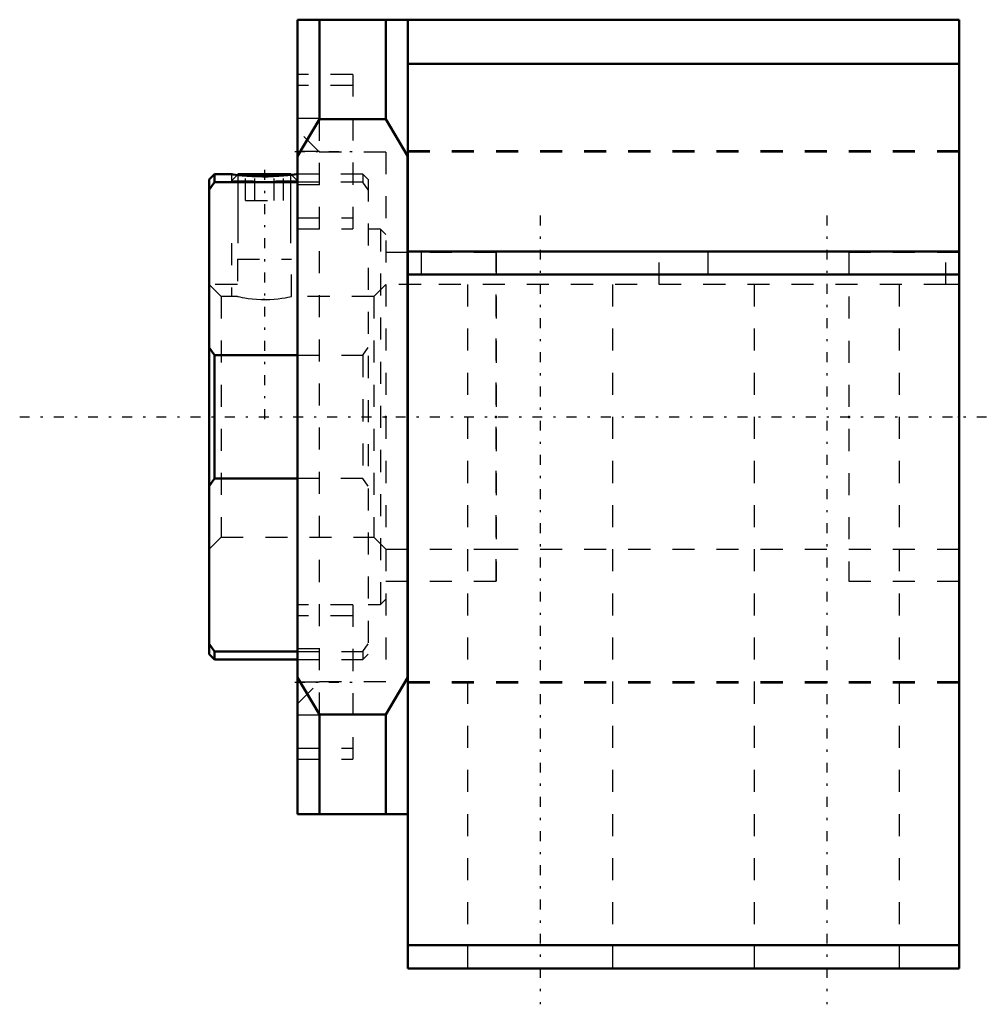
# Model space of a CAD drawing. Header units: millimetres. Extents: x -17.6 to 26.3, y -26.6 to 18.
import ezdxf

# ---------------------------------------------------------------- set-up
doc = ezdxf.new("R2010")
doc.units = ezdxf.units.MM
doc.linetypes.add('Center', pattern=[1.5, 0.45, -0.5, 0.05, -0.5])
doc.linetypes.add('Dashed', pattern=[2, 1, -1])
for name, color, linetype, lineweight in [('2d ConnectionPoints', 7, 'Continuous', 50), ('AM_0', 7, 'Continuous', 50), ('AM_5', 3, 'Continuous', 25), ('AM_7', 7, 'Center', 25), ('AM_9', 6, 'Dashed', 25)]:
    doc.layers.add(name, color=color, linetype=linetype, lineweight=lineweight)

# ---------------------------------------------------------------- blocks, each defined once
blk = doc.blocks.new('1_RN_12_0_in_BK12Yes_2')
at = {"layer": 'AM_0'}
for p, q in [((-8.76, 11), (-9, 10.76)), ((-9, 10.76), (-9, -10.76)), ((-8, 11), (-8.76, 11)), ((-8.76, 11), (-8.76, 10.639)), ((-7.694, 11), (-7.727, 10.966)), ((-7.694, 11), (-5.306, 11)), ((-5.273, 10.966), (-5.306, 11)), ((-8.76, 10.639), (-9, 10.29)), ((-5, 10.639), (-8.76, 10.639)), ((-9, 3.145), (-8.76, 2.796)), ((-8.76, 2.796), (-5, 2.796)), ((-8.76, 2.796), (-8.76, -2.796)), ((-8.76, -2.796), (-9, -3.145)), ((-5, -2.796), (-8.76, -2.796)), ((-9, -10.29), (-8.76, -10.639)), ((-8.76, -10.639), (-8.76, -11)), ((-8.76, -10.639), (-5, -10.639)), ((-9, -10.76), (-8.76, -11)), ((-8.76, -11), (-5, -11))]:
    blk.add_line(p, q, dxfattribs=at)
blk.add_lwpolyline([(-8, 11), (-7.98, 10.997), (-7.916, 10.989), (-7.816, 10.976), (-7.675, 10.96), (-7.505, 10.944), (-7.301, 10.927), (-7.08, 10.913), (-6.835, 10.902), (-6.589, 10.898), (-6.333, 10.899), (-6.091, 10.905), (-5.853, 10.916), (-5.64, 10.931), (-5.444, 10.948), (-5.283, 10.965), (-5.151, 10.98), (-5.061, 10.992), (-5.01, 10.999), (-5, 11)], dxfattribs=at)
at = {"layer": 'AM_5'}
for p, q in [((-7.694, 7.869), (-7.694, 11)), ((-5.306, 7.869), (-5.306, 11))]:
    blk.add_line(p, q, dxfattribs=at)
at = {"layer": 'AM_5', "linetype": 'Dashed'}
for p, q in [((-8, 7.869), (-8, 5.458)), ((-5, 7.869), (-5, 5.458)), ((-7.73, 6), (-9, 6))]:
    blk.add_line(p, q, dxfattribs=at)
at = {"layer": 'AM_7'}
blk.add_line((-6.5, 11.193), (-6.5, -0.393), dxfattribs=at)
at = {"layer": 'AM_9'}
for p, q in [((-8, 11), (-8, 10.694)), ((-7.727, 10.966), (-8, 10.694)), ((-7.366, 9.8), (-7.366, 11)), ((-6.933, 9.8), (-6.933, 11)), ((-6.067, 9.8), (-6.067, 11)), ((-5.634, 9.8), (-5.634, 11)), ((-5, 10.694), (-5.273, 10.966)), ((-2.04, 11), (-5, 11)), ((-1.8, 10.76), (-2.04, 11)), ((-2.04, 11), (-2.04, 10.639)), ((-1.8, 10.76), (-1.8, -10.76)), ((-8, 10.694), (-5, 10.694)), ((-2.04, 10.639), (-5, 10.639)), ((-1.8, 10.29), (-2.04, 10.639)), ((-7.366, 9.8), (-5.634, 9.8)), ((-1.24, 8.5), (-1.8, 8.5)), ((-1, 8.26), (-1.24, 8.5)), ((-1.24, 8.5), (-1.24, -8.5)), ((-7.73, 7.149), (-7.73, 5.458)), ((-7.73, 7.149), (-5.271, 7.149)), ((-5.271, 5.458), (-5.271, 7.149)), ((-8.459, 5.458), (-9, 6)), ((-1, 6), (-1.542, 5.458)), ((-7.725, 5.458), (-8.459, 5.458)), ((-8.459, 5.458), (-8.459, -5.458)), ((-1.542, 5.458), (-5.273, 5.458)), ((-1.542, 5.458), (-1.542, -5.458)), ((-6.485, 5.318), (-6.581, 5.319)), ((-2.04, 2.796), (-1.8, 3.145)), ((-5, 2.796), (-2.04, 2.796)), ((-2.04, 2.796), (-2.04, -2.796)), ((-2.04, -2.796), (-5, -2.796)), ((-1.8, -3.145), (-2.04, -2.796)), ((-9, -6), (-8.459, -5.458)), ((-8.459, -5.458), (-1.542, -5.458)), ((-1.542, -5.458), (-1, -6)), ((-1.24, -8.5), (-1, -8.26)), ((-1.8, -8.5), (-1.24, -8.5)), ((-5, -10.639), (-2.04, -10.639)), ((-2.04, -10.639), (-1.8, -10.29)), ((-2.04, -10.639), (-2.04, -11)), ((-5, -11), (-2.04, -11)), ((-2.04, -11), (-1.8, -10.76))]:
    blk.add_line(p, q, dxfattribs=at)
blk.add_lwpolyline([(-7.73, 5.458), (-7.723, 5.457), (-7.686, 5.449), (-7.616, 5.434), (-7.517, 5.415), (-7.388, 5.392), (-7.235, 5.369), (-7.056, 5.347), (-6.866, 5.331), (-6.659, 5.321), (-6.458, 5.318), (-6.252, 5.324), (-6.061, 5.336), (-5.877, 5.355), (-5.712, 5.376), (-5.565, 5.4), (-5.445, 5.422), (-5.353, 5.441), (-5.295, 5.453), (-5.271, 5.458), (-5.271, 5.458)], dxfattribs=at)
blk = doc.blocks.new('2_BK_12collar_1_0_in_BK12Yes_2')
at = {"layer": 'AM_9'}
for p, q in [((4, 7.45), (-1, 7.45)), ((4, -7.45), (4, 7.45)), ((0.6, 6), (-1, 6)), ((-1, -6), (4, -6)), ((-1, -7.45), (4, -7.45))]:
    blk.add_line(p, q, dxfattribs=at)
blk = doc.blocks.new('3_BK_12collar_2_0_in_BK12Yes_2')
at = {"layer": 'AM_9'}
for p, q in [((20, 7.45), (20, -7.45)), ((25, 7.45), (20, 7.45)), ((25, 6), (24.4, 6)), ((20, -6), (25, -6)), ((20, -7.45), (25, -7.45))]:
    blk.add_line(p, q, dxfattribs=at)
blk = doc.blocks.new('4_BK_12_0_in_BK12Yes_2')
at = {"layer": 'AM_0'}
for p, q in [((-0.01, 18), (-5, 18)), ((-5, 18), (-5, -18)), ((-4, 18), (-4, 13.487)), ((-1, 18), (-1, 13.487)), ((25, 18), (0, 18)), ((0, -25), (0, 18)), ((25, -25), (25, 18)), ((25, 16), (0, 16)), ((-4, 13.487), (-5, 11.811)), ((-1, 13.487), (-4, 13.487)), ((-0.01, 11.828), (-1, 13.487)), ((-0.01, -11.828), (-0.01, 11.828)), ((25, 7.5), (0, 7.5)), ((25, 6.45), (0, 6.45)), ((-5, -11.811), (-4, -13.487)), ((-1, -13.487), (-0.01, -11.828)), ((-4, -13.487), (-1, -13.487)), ((-4, -13.487), (-4, -18)), ((-1, -13.487), (-1, -18)), ((-0.01, -18), (-5, -18)), ((25, -23.95), (0, -23.95)), ((25, -25), (0, -25))]:
    blk.add_line(p, q, dxfattribs=at)
at = {"layer": 'AM_7'}
for p, q in [((-5.125, 12.021), (-2.375, 12.021)), ((6, 9.125), (6, -26.625)), ((19, 9.125), (19, -26.625)), ((-17.6, 0), (26.325, 0)), ((-5.125, -12.021), (-2.375, -12.021))]:
    blk.add_line(p, q, dxfattribs=at)
at = {"layer": 'AM_9'}
for p, q in [((-2.5, 15.521), (-5, 15.521)), ((-2.5, 15.521), (-2.5, 8.521)), ((-2.5, 15.021), (-5, 15.021)), ((-4, 13.521), (-5, 13.521)), ((-4, -13.487), (-4, 13.487)), ((-4, 12), (-5, 13)), ((25, 12.05), (0, 12.05)), ((-4, 12.021), (-5, 12.021)), ((-1, 12), (-4, 12)), ((-1, 12), (-1, -12)), ((25, 12), (0, 12)), ((-4, 10.521), (-5, 10.521)), ((-5, 9.021), (-2.5, 9.021)), ((-5, 8.521), (-2.5, 8.521)), ((4, 7.45), (-1, 7.45)), ((0.6, 7.5), (0.6, 6)), ((4, 7.45), (4, -7.45)), ((11.4, 6), (11.4, 7.5)), ((13.6, 7.5), (13.6, 6)), ((25, 7.45), (20, 7.45)), ((20, 7.45), (20, -7.45)), ((24.4, 6), (24.4, 7.5)), ((24.4, 6), (0.6, 6)), ((2.7, 6), (2.7, -25)), ((9.3, -25), (9.3, 6)), ((15.7, 6), (15.7, -25)), ((22.3, -25), (22.3, 6)), ((4, -6), (20, -6)), ((-1, -7.45), (4, -7.45)), ((20, -7.45), (25, -7.45)), ((-2.5, -8.521), (-5, -8.521)), ((-2.5, -8.521), (-2.5, -15.521)), ((-2.5, -9.021), (-5, -9.021)), ((-4, -10.521), (-5, -10.521)), ((-5, -13), (-4, -12)), ((-4, -12.021), (-5, -12.021)), ((-4, -12), (-1, -12)), ((0, -12), (25, -12)), ((0, -12.05), (25, -12.05)), ((-4, -13.521), (-5, -13.521)), ((-5, -15.021), (-2.5, -15.021)), ((-5, -15.521), (-2.5, -15.521))]:
    blk.add_line(p, q, dxfattribs=at)

msp = doc.modelspace()

# ---------------------------------------------------------------- linework, layer by layer
at = {"layer": '2d ConnectionPoints'}
for p in [(-1, 0), (0, 0), (4, 0), (4, 0), (20, 0), (20, 0), (25, 0)]:
    msp.add_point(p, dxfattribs=at)

# ---------------------------------------------------------------- block references
for name in ['4_BK_12_0_in_BK12Yes_2', '1_RN_12_0_in_BK12Yes_2', '2_BK_12collar_1_0_in_BK12Yes_2', '3_BK_12collar_2_0_in_BK12Yes_2']:
    msp.add_blockref(name, (0, 0))

doc.saveas('drawing.dxf')
